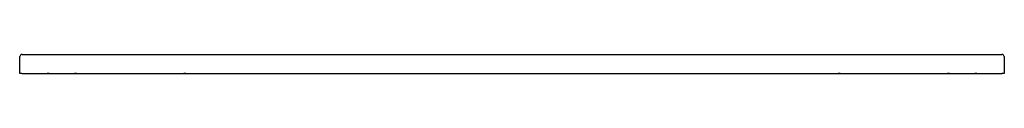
# Model space of a CAD drawing. Header units: millimetres. Extents: x 4844.41 to 4846.21, y 2840.48 to 2840.51.
import ezdxf

# ---------------------------------------------------------------- set-up
doc = ezdxf.new("R2010")
doc.units = ezdxf.units.MM
doc.layers.add('SANINDUSA', color=3, linetype='Continuous')

msp = doc.modelspace()

# ---------------------------------------------------------------- linework, layer by layer
at = {"layer": 'SANINDUSA'}
for p, q in [((4844.4199, 2840.5112), (4846.1945, 2840.5112)), ((4844.4066, 2840.4763), (4844.4071, 2840.5074)), ((4846.2073, 2840.5074), (4846.2078, 2840.4763)), ((4844.4106, 2840.4763), (4844.4066, 2840.4763)), ((4844.4106, 2840.4763), (4846.2038, 2840.4763)), ((4844.4199, 2840.4763), (4846.1945, 2840.4763)), ((4844.4606, 2840.4763), (4844.4566, 2840.4763)), ((4844.4606, 2840.4763), (4846.1538, 2840.4763)), ((4844.5106, 2840.4763), (4844.5066, 2840.4763)), ((4844.5106, 2840.4763), (4846.1038, 2840.4763)), ((4844.6106, 2840.4763), (4846.0038, 2840.4763)), ((4846.1078, 2840.4763), (4846.1038, 2840.4763)), ((4846.1578, 2840.4763), (4846.1538, 2840.4763)), ((4846.2071, 2840.4763), (4846.2031, 2840.4763)), ((4846.2078, 2840.4763), (4846.2038, 2840.4763))]:
    msp.add_line(p, q, dxfattribs=at)
at = {"layer": 'SANINDUSA', "linetype": 'Continuous'}
for p, q in [((4844.7106, 2840.4763), (4844.7066, 2840.4763)), ((4844.7106, 2840.4763), (4845.9038, 2840.4763)), ((4845.9078, 2840.4763), (4845.9038, 2840.4763))]:
    msp.add_line(p, q, dxfattribs=at)
at = {"layer": 'SANINDUSA'}
for centre, start, end in [((4844.4111, 2840.5073), 89.4988, 178.9989), ((4846.2033, 2840.5073), 1.0011, 90.5012)]:
    msp.add_arc(centre, 0.004, start, end, dxfattribs=at)
for centre, major_axis, start_param, end_param in [((4844.4199, 2841.0112), (0.7099, -0.0001), 4.700145, 4.712486), ((4846.1945, 2841.0112), (0.7099, 0.0001), 4.712292, 4.724633)]:
    msp.add_ellipse(centre, major_axis=major_axis, ratio=0.704236, start_param=start_param, end_param=end_param, dxfattribs=at)

doc.saveas('drawing.dxf')
